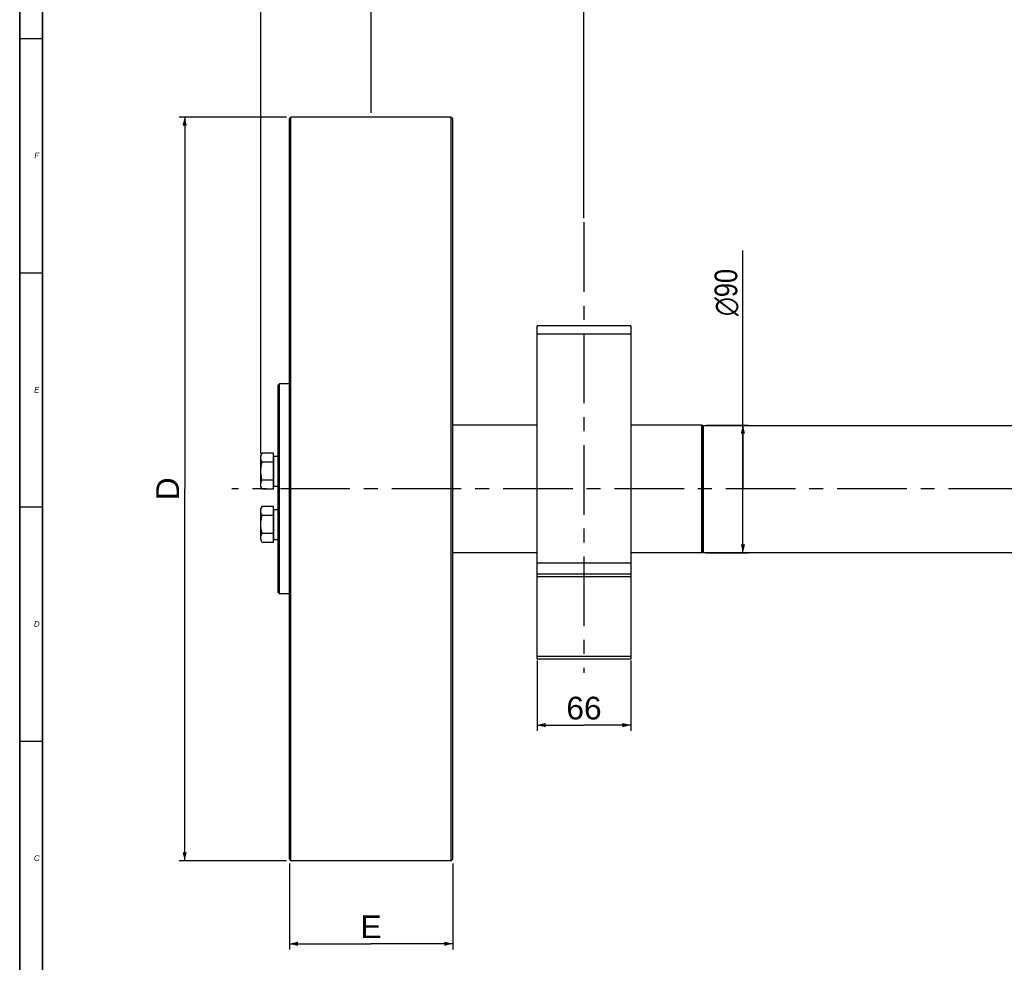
# Model space of a CAD drawing. Extents: x 0 to 2037, y -777 to 1557.
# Tile 8 of 70: x 0 to 347, y 178 to 510. Entities that reach past the tile are written whole.
import ezdxf

# ---------------------------------------------------------------- set-up
doc = ezdxf.new("R2010")
doc.units = 0
doc.header["$LTSCALE"] = 65.395
doc.linetypes.add('CENTER', pattern=[0.6, 0.375, -0.075, 0.075, -0.075])
doc.layers.get('0').update_dxf_attribs({"linetype": 'CONTINUOUS'})
for name, color, linetype in [('3_ALL_AXES', 7, 'CONTINUOUS'), ('7_ALL_NOTE', 7, 'CONTINUOUS'), ('ASSI', 7, 'CONTINUOUS')]:
    doc.layers.add(name, color=color, linetype=linetype)
doc.styles.get("Standard").update_dxf_attribs({"font": 'arial.ttf'})
doc.styles.add('TEXTSTYLE_1', font='gdt', dxfattribs={"width": 0.8})
doc.styles.add('TEXTSTYLE_3', font='ariali.ttf')
doc.dimstyles.new('DIMSTYLE_1', dxfattribs={"dimtxt": 8, "dimasz": 3, "dimexe": 2, "dimexo": 1.5, "dimgap": 2, "dimtad": 1, "dimdec": 1, "dimlfac": 2, "dimtxsty": 'STANDARD', "dimblk": '_ARROW_FILLED', "dimblk1": '_ARROW_FILLED', "dimblk2": '_ARROW_FILLED', "dimcen": 0.09, "dimazin": 3, "dimtp": 0.8, "dimtm": 0.8, "dimtfac": 1, "dimtdec": 65535, "dimtofl": 0, "dimtmove": 0, "dimatfit": 3, "dimtolj": 1})
doc.dimstyles.new('DIMSTYLE_2', dxfattribs={"dimtxt": 8, "dimasz": 3, "dimexe": 2, "dimexo": 1.5, "dimgap": 2, "dimtad": 1, "dimdec": 1, "dimlfac": 2, "dimtxsty": 'STANDARD', "dimblk": '_ARROW_FILLED', "dimblk1": '_ARROW_FILLED', "dimblk2": '_ARROW_FILLED', "dimcen": 0.09, "dimazin": 3, "dimtp": 0.5, "dimtm": 0.5, "dimtfac": 1, "dimtdec": 65535, "dimtofl": 0, "dimtmove": 0, "dimatfit": 3, "dimtolj": 1})
doc.dimstyles.new('DIMSTYLE_3', dxfattribs={"dimtxt": 8, "dimasz": 3, "dimexe": 2, "dimexo": 1.5, "dimgap": 2, "dimtad": 1, "dimdec": 1, "dimlfac": 2, "dimtxsty": 'STANDARD', "dimblk": '_ARROW_FILLED', "dimblk1": '_ARROW_FILLED', "dimblk2": '_ARROW_FILLED', "dimcen": 0.09, "dimazin": 3, "dimtp": 0.3, "dimtm": 0.3, "dimtfac": 1, "dimtdec": 65535, "dimtofl": 0, "dimtmove": 0, "dimatfit": 3, "dimtolj": 1})
doc.dimstyles.new('DIMSTYLE_4', dxfattribs={"dimtxt": 8, "dimasz": 3, "dimexe": 2, "dimexo": 1.5, "dimgap": 2, "dimtad": 1, "dimdec": 0, "dimlfac": 2, "dimtxsty": 'STANDARD', "dimblk": '_ARROW_FILLED', "dimblk1": '_ARROW_FILLED', "dimblk2": '_ARROW_FILLED', "dimcen": 0.09, "dimazin": 3, "dimtp": 0.3, "dimtm": 0.3, "dimtfac": 1, "dimtdec": 65535, "dimtofl": 0, "dimtmove": 0, "dimatfit": 3, "dimtolj": 1})

# ---------------------------------------------------------------- blocks, each defined once
blk = doc.blocks.new('_ARROW_FILLED')
at = {"color": 0, "linetype": 'BYBLOCK'}
blk.add_solid([(0, 0), (-1, 0.25), (-1, -0.25)], dxfattribs=at)
blk = doc.blocks.new('*D3')
at = {"color": 2, "linetype": 'CONTINUOUS'}
for p, q in [((254.82, 344.33), (254.82, 428.34)), ((241.81, 366.83), (256.82, 366.83)), ((254.82, 366.83), (254.82, 344.33)), ((254.82, 321.83), (254.82, 344.33)), ((241.81, 321.83), (256.82, 321.83))]:
    blk.add_line(p, q, dxfattribs=at)
at = {"color": 2, "linetype": 'CONTINUOUS', "xscale": 3, "yscale": 3, "zscale": 3}
for p, rotation in [((254.82, 366.83), 90), ((254.82, 321.83), 270)]:
    blk.add_blockref('_ARROW_FILLED', p, dxfattribs=dict(at, rotation=rotation))
at = {"color": 2, "linetype": 'CONTINUOUS', "insert": (244.82, 405.24), "char_height": 8, "width": 23.0979, "attachment_point": 1, "rotation": 90, "style": 'TEXTSTYLE_1'}
blk.add_mtext('{\\fgdt;n}\\fArial;90', dxfattribs=at)
blk = doc.blocks.new('*D4')
at = {"color": 2, "linetype": 'CONTINUOUS'}
for p, q in [((182.31, 283.83), (182.31, 259.1)), ((215.31, 283.83), (215.31, 259.1)), ((182.31, 261.1), (198.81, 261.1)), ((215.31, 261.1), (198.81, 261.1))]:
    blk.add_line(p, q, dxfattribs=at)
at = {"color": 2, "linetype": 'CONTINUOUS', "xscale": 3, "yscale": 3, "zscale": 3, "rotation": 180}
blk.add_blockref('_ARROW_FILLED', (182.31, 261.1), dxfattribs=at)
at = {"color": 2, "linetype": 'CONTINUOUS', "xscale": 3, "yscale": 3, "zscale": 3}
blk.add_blockref('_ARROW_FILLED', (215.31, 261.1), dxfattribs=at)
at = {"color": 2, "linetype": 'CONTINUOUS', "insert": (198.81, 271.1), "char_height": 8, "width": 12.4312, "attachment_point": 2}
blk.add_mtext('66', dxfattribs=at)
blk = doc.blocks.new('*D5')
at = {"color": 2, "linetype": 'CONTINUOUS'}
for p, q in [((95.06, 212.33), (95.06, 186.06)), ((152.56, 212.33), (152.56, 186.06)), ((95.06, 186.06), (95.06, 182.06)), ((95.06, 184.06), (123.81, 184.06)), ((152.56, 184.06), (123.81, 184.06)), ((152.56, 186.06), (152.56, 182.06))]:
    blk.add_line(p, q, dxfattribs=at)
at = {"color": 2, "linetype": 'CONTINUOUS', "xscale": 3, "yscale": 3, "zscale": 3, "rotation": 180}
blk.add_blockref('_ARROW_FILLED', (95.06, 184.06), dxfattribs=at)
at = {"color": 2, "linetype": 'CONTINUOUS', "xscale": 3, "yscale": 3, "zscale": 3}
blk.add_blockref('_ARROW_FILLED', (152.56, 184.06), dxfattribs=at)
at = {"color": 2, "linetype": 'CONTINUOUS', "insert": (123.81, 194.06), "char_height": 8, "width": 7.4349, "attachment_point": 2}
blk.add_mtext('E', dxfattribs=at)
blk = doc.blocks.new('*D6')
at = {"color": 2, "linetype": 'CONTINUOUS'}
for p, q in [((123.81, 476.83), (123.81, 674.95)), ((198.81, 439.74), (198.81, 674.95)), ((123.81, 672.95), (161.31, 672.95)), ((198.81, 672.95), (161.31, 672.95))]:
    blk.add_line(p, q, dxfattribs=at)
at = {"color": 2, "linetype": 'CONTINUOUS', "xscale": 3, "yscale": 3, "zscale": 3, "rotation": 180}
blk.add_blockref('_ARROW_FILLED', (123.81, 672.95), dxfattribs=at)
at = {"color": 2, "linetype": 'CONTINUOUS', "xscale": 3, "yscale": 3, "zscale": 3}
blk.add_blockref('_ARROW_FILLED', (198.81, 672.95), dxfattribs=at)
at = {"color": 2, "linetype": 'CONTINUOUS', "insert": (161.31, 682.95), "char_height": 8, "width": 7.4349, "attachment_point": 2}
blk.add_mtext('B', dxfattribs=at)
blk = doc.blocks.new('*D7')
at = {"color": 2, "linetype": 'CONTINUOUS'}
for p, q in [((123.81, 476.83), (123.81, 722.06)), ((123.81, 720.06), (305.06, 720.06)), ((486.31, 720.06), (305.06, 720.06))]:
    blk.add_line(p, q, dxfattribs=at)
at = {"color": 2, "linetype": 'CONTINUOUS', "xscale": 3, "yscale": 3, "zscale": 3, "rotation": 180}
blk.add_blockref('_ARROW_FILLED', (123.81, 720.06), dxfattribs=at)
at = {"color": 2, "linetype": 'CONTINUOUS', "xscale": 3, "yscale": 3, "zscale": 3}
blk.add_blockref('_ARROW_FILLED', (486.31, 720.06), dxfattribs=at)
at = {"color": 2, "linetype": 'CONTINUOUS', "insert": (305.06, 730.06), "char_height": 8, "width": 7.4349, "attachment_point": 2}
blk.add_mtext('A', dxfattribs=at)
blk = doc.blocks.new('*D8')
at = {"color": 2, "linetype": 'CONTINUOUS'}
for p, q in [((84.96, 356.84), (84.96, 722.06)), ((123.81, 476.83), (123.81, 722.06)), ((84.96, 720.06), (104.38, 720.06)), ((123.81, 720.06), (104.38, 720.06))]:
    blk.add_line(p, q, dxfattribs=at)
at = {"color": 2, "linetype": 'CONTINUOUS', "xscale": 3, "yscale": 3, "zscale": 3, "rotation": 180}
blk.add_blockref('_ARROW_FILLED', (84.96, 720.06), dxfattribs=at)
at = {"color": 2, "linetype": 'CONTINUOUS', "xscale": 3, "yscale": 3, "zscale": 3}
blk.add_blockref('_ARROW_FILLED', (123.81, 720.06), dxfattribs=at)
at = {"color": 2, "linetype": 'CONTINUOUS', "insert": (104.38, 730.06), "char_height": 8, "width": 12.4312, "attachment_point": 2}
blk.add_mtext('78', dxfattribs=at)
blk = doc.blocks.new('*D9')
at = {"color": 2, "linetype": 'CONTINUOUS'}
for p, q in [((94.06, 475.33), (56.13, 475.33)), ((58.13, 475.33), (58.13, 344.33)), ((58.13, 213.33), (58.13, 344.33)), ((94.06, 213.33), (56.13, 213.33))]:
    blk.add_line(p, q, dxfattribs=at)
at = {"color": 2, "linetype": 'CONTINUOUS', "xscale": 3, "yscale": 3, "zscale": 3}
for p, rotation in [((58.13, 475.33), 90), ((58.13, 213.33), 270)]:
    blk.add_blockref('_ARROW_FILLED', p, dxfattribs=dict(at, rotation=rotation))
at = {"color": 2, "linetype": 'CONTINUOUS', "insert": (48.13, 344.33), "char_height": 8, "width": 8.0595, "attachment_point": 2, "rotation": 90}
blk.add_mtext('D', dxfattribs=at)

msp = doc.modelspace()

# ---------------------------------------------------------------- linework, layer by layer
at = {"color": 7, "linetype": 'CONTINUOUS'}
for p, q in [((0, 0), (0, 841)), ((8, 8), (8, 833)), ((95.057, 474.828), (95.557, 475.328)), ((95.557, 213.328), (95.557, 475.328)), ((152.057, 475.328), (95.557, 475.328)), ((152.057, 213.328), (152.057, 475.328)), ((152.057, 475.328), (152.557, 474.828)), ((95.057, 213.828), (95.057, 474.828)), ((152.557, 213.828), (152.557, 474.828)), ((182.307, 284.328), (182.307, 401.828)), ((215.307, 401.828), (182.307, 401.828)), ((215.307, 401.828), (215.307, 284.328)), ((215.307, 398.828), (182.307, 398.828)), ((91.057, 380.828), (91.557, 381.328)), ((91.057, 307.828), (91.057, 380.828)), ((91.557, 307.328), (91.557, 381.328)), ((182.307, 366.828), (152.557, 366.828)), ((240.307, 366.828), (215.307, 366.828)), ((240.307, 321.828), (240.307, 366.828)), ((240.307, 366.828), (240.614, 366.746)), ((240.938, 366.703), (407.176, 366.703)), ((89.457, 344.228), (89.457, 356.929)), ((89.557, 356.078), (89.457, 356.078)), ((89.557, 345.078), (89.557, 356.078)), ((89.557, 345.078), (89.457, 345.078)), ((89.457, 325.478), (89.457, 338.179)), ((89.557, 337.328), (89.457, 337.328)), ((89.557, 326.328), (89.557, 337.328)), ((89.557, 326.328), (89.457, 326.328)), ((182.307, 321.828), (152.557, 321.828)), ((240.307, 321.828), (215.307, 321.828)), ((240.307, 321.828), (240.614, 321.911)), ((240.938, 321.953), (407.176, 321.953)), ((215.307, 314.328), (182.307, 314.328)), ((215.307, 313.328), (182.307, 313.328)), ((91.057, 307.828), (91.557, 307.328)), ((215.307, 285.328), (182.307, 285.328)), ((215.307, 284.328), (182.307, 284.328)), ((95.057, 213.828), (95.557, 213.328)), ((152.057, 213.328), (95.557, 213.328)), ((152.057, 213.328), (152.557, 213.828))]:
    msp.add_line(p, q, dxfattribs=at)
at = {"color": 2, "linetype": 'CONTINUOUS'}
for p, q in [((0, 833), (0, 8)), ((8, 833), (8, 8)), ((0, 503), (8, 503)), ((0, 420.5), (8, 420.5)), ((0, 338), (8, 338)), ((0, 255.5), (8, 255.5))]:
    msp.add_line(p, q, dxfattribs=at)
at = {"color": 9, "linetype": 'CONTINUOUS'}
for p, q in [((240.614, 321.911), (240.614, 366.746)), ((240.938, 321.953), (240.938, 366.703)), ((182.307, 318.328), (215.307, 318.328))]:
    msp.add_line(p, q, dxfattribs=at)
at = {"color": 7, "linetype": 'CONTINUOUS'}
for centre, start, end in [((240.938, 367.953), 255, 270), ((240.938, 320.703), 90, 105)]:
    msp.add_arc(centre, 1.25, start, end, dxfattribs=at)
at = {"layer": '3_ALL_AXES', "color": 2, "linetype": 'CENTER'}
for p, q in [((198.807, 438.242), (198.807, 279.537)), ((665.671, 344.328), (74.74, 344.328))]:
    msp.add_line(p, q, dxfattribs=at)
at = {"layer": '3_ALL_AXES', "color": 7, "linetype": 'CONTINUOUS'}
for p, q in [((85.448, 356.929), (84.957, 356.078)), ((84.957, 345.078), (84.957, 356.078)), ((89.457, 356.929), (85.448, 356.929)), ((89.557, 355.853), (91.057, 355.853)), ((89.457, 353.754), (85.448, 353.754)), ((89.457, 347.403), (85.448, 347.403)), ((85.448, 344.228), (84.957, 345.078)), ((89.457, 344.228), (85.448, 344.228)), ((89.557, 345.303), (91.057, 345.303)), ((85.448, 338.179), (84.957, 337.328)), ((84.957, 326.328), (84.957, 337.328)), ((89.457, 338.179), (85.448, 338.179)), ((89.557, 337.103), (91.057, 337.103)), ((89.457, 335.004), (85.448, 335.004)), ((85.448, 325.478), (84.957, 326.328)), ((89.457, 328.653), (85.448, 328.653)), ((89.557, 326.553), (91.057, 326.553)), ((89.457, 325.478), (85.448, 325.478))]:
    msp.add_line(p, q, dxfattribs=at)
for points, knots in [([(84.957, 355.342), (84.957, 355.613), (85.058, 356.174), (85.304, 356.68), (85.448, 356.929)], [0, 0, 0, 0, 0.4850688, 1, 1, 1, 1]), ([(85.448, 353.754), (85.304, 354.003), (85.058, 354.51), (84.957, 355.07), (84.957, 355.342)], [0, 0, 0, 0, 0.514923, 1, 1, 1, 1]), ([(84.957, 350.578), (84.957, 351.115), (85.05, 352.19), (85.299, 353.238), (85.448, 353.754)], [0, 0, 0, 0, 0.4998956, 1, 1, 1, 1]), ([(85.448, 347.403), (85.299, 347.919), (85.05, 348.966), (84.957, 350.042), (84.957, 350.578)], [0, 0, 0, 0, 0.5000958, 1, 1, 1, 1]), ([(84.957, 345.815), (84.957, 346.086), (85.058, 346.647), (85.304, 347.154), (85.448, 347.403)], [0, 0, 0, 0, 0.4850688, 1, 1, 1, 1]), ([(85.448, 344.228), (85.304, 344.477), (85.058, 344.983), (84.957, 345.544), (84.957, 345.815)], [0, 0, 0, 0, 0.514923, 1, 1, 1, 1]), ([(84.957, 336.592), (84.957, 336.863), (85.058, 337.424), (85.304, 337.93), (85.448, 338.179)], [0, 0, 0, 0, 0.4850688, 1, 1, 1, 1]), ([(85.448, 335.004), (85.304, 335.253), (85.058, 335.76), (84.957, 336.32), (84.957, 336.592)], [0, 0, 0, 0, 0.514923, 1, 1, 1, 1]), ([(84.957, 331.828), (84.957, 332.365), (85.05, 333.44), (85.299, 334.488), (85.448, 335.004)], [0, 0, 0, 0, 0.4998956, 1, 1, 1, 1]), ([(85.448, 328.653), (85.299, 329.169), (85.05, 330.216), (84.957, 331.292), (84.957, 331.828)], [0, 0, 0, 0, 0.5000958, 1, 1, 1, 1]), ([(84.957, 327.065), (84.957, 327.336), (85.058, 327.897), (85.304, 328.404), (85.448, 328.653)], [0, 0, 0, 0, 0.4850688, 1, 1, 1, 1]), ([(85.448, 325.478), (85.304, 325.727), (85.058, 326.233), (84.957, 326.794), (84.957, 327.065)], [0, 0, 0, 0, 0.514923, 1, 1, 1, 1])]:
    msp.add_open_spline(points, degree=3, knots=knots, dxfattribs=at)
at = {"layer": 'ASSI', "color": 7, "linetype": 'CONTINUOUS'}
for p, q in [((95.057, 381.328), (91.557, 381.328)), ((95.057, 307.328), (91.557, 307.328))]:
    msp.add_line(p, q, dxfattribs=at)

# ---------------------------------------------------------------- texts
at = {"layer": '7_ALL_NOTE', "color": 1, "linetype": 'CONTINUOUS', "char_height": 2, "attachment_point": 2, "style": 'TEXTSTYLE_3'}
for s, insert, width in [('F', (6, 462.75), 1.83643), ('E', (6, 380.25), 1.98513), ('D', (6, 297.75), 2.01487), ('C', (6, 215.25), 2.03717)]:
    msp.add_mtext(s, dxfattribs=dict(at, insert=insert, width=width))

# ---------------------------------------------------------------- dimensions: what is measured, and where the dimension line sits
at = {"color": 2, "linetype": 'CONTINUOUS'}
for base, p1, p2, angle, text, dimstyle, picture, middle in [((123.807, 720.061), (486.307, 735.769), (123.807, 475.328), 180, 'A', 'DIMSTYLE_1', '*D7', (305.027, 720.061)), ((123.807, 672.952), (198.807, 438.242), (123.807, 475.328), 180, 'B', 'DIMSTYLE_2', '*D6', (161.411, 672.952)), ((58.134, 213.328), (95.557, 475.328), (95.557, 213.328), 270, 'D', 'DIMSTYLE_1', '*D9', (58.134, 344.477)), ((254.82, 366.828), (240.307, 321.828), (240.307, 366.828), 90, '%%c<>', 'DIMSTYLE_3', '*D3', (254.82, 416.786))]:
    dim = msp.add_linear_dim(base=base, p1=p1, p2=p2, angle=angle, text=text, dimstyle=dimstyle, dxfattribs=at)
    dim.commit()
    dim.dimension.update_dxf_attribs({"geometry": picture, "text_midpoint": middle, "dimtype": 160})
for base, p1, p2, dimstyle, picture, middle in [((123.807, 720.061), (84.957, 355.342), (123.807, 475.328), 'DIMSTYLE_4', '*D8', (104.375, 720.061)), ((215.307, 261.096), (182.307, 285.328), (215.307, 285.328), 'DIMSTYLE_3', '*D4', (198.755, 261.096))]:
    dim = msp.add_linear_dim(base=base, p1=p1, p2=p2, dimstyle=dimstyle, dxfattribs=at)
    dim.commit()
    dim.dimension.update_dxf_attribs({"geometry": picture, "text_midpoint": middle, "dimtype": 160})
dim = msp.add_linear_dim(base=(152.557, 184.064), p1=(95.057, 213.828), p2=(152.557, 213.828), text='E', dimstyle='DIMSTYLE_3', dxfattribs=at)
dim.commit()
dim.dimension.update_dxf_attribs({"geometry": '*D5', "text_midpoint": (123.955, 184.064), "dimtype": 160})

doc.saveas('drawing.dxf')
